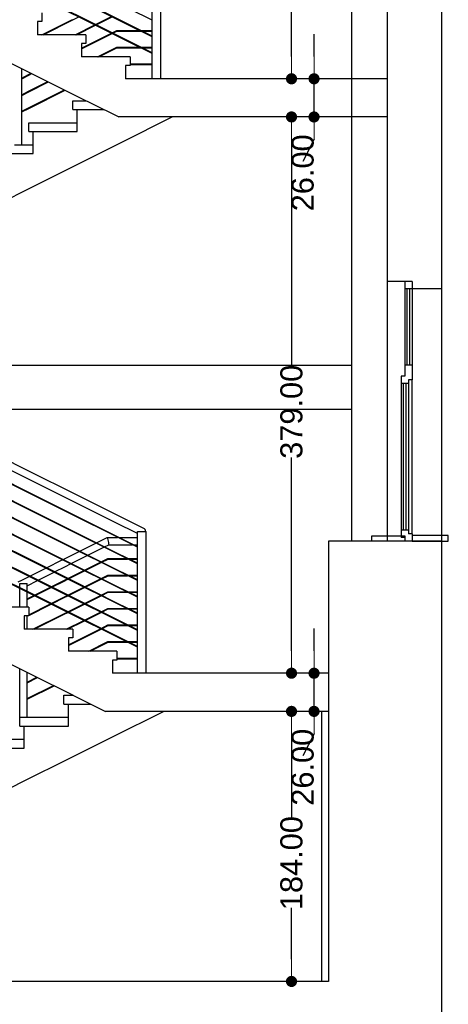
# Model space of a CAD drawing. Header units: millimetres. Extents: x -175445 to -20415, y -559200 to 231527.
# Tile 45 of 256: x -62630 to -59713, y -310377 to -303668. Entities that reach past the tile are written whole.
import ezdxf

# ---------------------------------------------------------------- set-up
doc = ezdxf.new("R2010")
doc.units = ezdxf.units.MM
doc.header["$MEASUREMENT"] = 0
for name, color, linetype in [('Linia', 7, 'Continuous'), ('Polilinia', 7, 'Continuous'), ('Wymiary', 63, 'Continuous')]:
    doc.layers.add(name, color=color, linetype=linetype)
doc.styles.add('Arial', font='txt')
doc.dimstyles.new('GENERATED_STYLE__1', dxfattribs={"dimtxt": 150, "dimasz": 152, "dimexe": 0.18, "dimexo": 0, "dimgap": 0.09, "dimtad": 1, "dimtih": 1, "dimtoh": 1, "dimlfac": 0.1, "dimzin": 0, "dimdsep": 46, "dimtxsty": 'Arial', "dimblk": 'ARROWHEAD_11', "dimblk1": 'ARROWHEAD_11', "dimblk2": 'ARROWHEAD_11', "dimcen": 0.09, "dimclrd": 114, "dimclre": 114, "dimclrt": 114, "dimazin": 0, "dimtfac": 1, "dimtdec": 4, "dimtmove": 0, "dimatfit": 3, "dimfxl": 1, "dimtolj": 1, "dimtzin": 0, "dimarcsym": 0})

# ---------------------------------------------------------------- blocks, each defined once
blk = doc.blocks.new('ARROWHEAD_11')
at = {"color": 0, "linetype": 'Continuous', "lineweight": 0}
blk.add_line((0, 0), (-1, 0), dxfattribs=at)
at = {"color": 0, "linetype": 'Continuous', "lineweight": 0, "const_width": 0.25, "flags": 128}
blk.add_lwpolyline([(-0.125, 0, 1), (0.125, 0, 1)], format="xyb", close=True, dxfattribs=at)
blk = doc.blocks.new('*D4149')
at = {"layer": 'Defpoints', "color": 0}
for p in [(-60779.9, -308381.2), (-60528.9, -308381.2), (-60528.9, -310221.2)]:
    blk.add_point(p, dxfattribs=at)
at = {"layer": 'Wymiary', "color": 114, "lineweight": -2}
for p, q in [((-60528.9, -308381.2), (-60780.1, -308381.2)), ((-60779.9, -308533.2), (-60779.9, -309110.9)), ((-60779.9, -310069.2), (-60779.9, -309719.2)), ((-60528.9, -310221.2), (-60780.1, -310221.2))]:
    blk.add_line(p, q, dxfattribs=at)
at = {"layer": 'Wymiary', "color": 114, "lineweight": -2, "xscale": 152, "yscale": 152, "zscale": 152}
for p, rotation in [((-60779.9, -308381.2), 90), ((-60779.9, -310221.2), 270)]:
    blk.add_blockref('ARROWHEAD_11', p, dxfattribs=dict(at, rotation=rotation))
at = {"layer": 'Wymiary', "color": 114, "lineweight": 13, "insert": (-60779.9, -309415.1), "char_height": 150, "attachment_point": 5, "rotation": 90, "style": 'Arial'}
blk.add_mtext('\\A1;184.00', dxfattribs=at)
blk = doc.blocks.new('*D4150')
at = {"layer": 'Defpoints', "color": 0}
for p in [(-60626.6, -308121.2), (-60528.9, -308121.2), (-60528.9, -308381.2)]:
    blk.add_point(p, dxfattribs=at)
at = {"layer": 'Wymiary', "color": 114, "lineweight": -2}
for p, q in [((-60626.6, -307969.2), (-60626.6, -307817.2)), ((-60528.9, -308121.2), (-60626.8, -308121.2)), ((-60626.6, -308381.2), (-60626.6, -308121.2)), ((-60528.9, -308381.2), (-60626.8, -308381.2)), ((-60626.6, -308533.2), (-60703.3, -308685.2))]:
    blk.add_line(p, q, dxfattribs=at)
at = {"layer": 'Wymiary', "color": 114, "lineweight": -2, "xscale": 152, "yscale": 152, "zscale": 152}
for p, rotation in [((-60626.6, -308121.2), 270), ((-60626.6, -308381.2), 90)]:
    blk.add_blockref('ARROWHEAD_11', p, dxfattribs=dict(at, rotation=rotation))
at = {"layer": 'Wymiary', "color": 114, "lineweight": 13, "insert": (-60703.3, -308761.9), "char_height": 150, "attachment_point": 5, "rotation": 90, "style": 'Arial'}
blk.add_mtext('\\A1;26.00', dxfattribs=at)
blk = doc.blocks.new('*D4151')
at = {"layer": 'Defpoints', "color": 0}
for p in [(-60779.9, -304331.2), (-60128.9, -304331.2), (-60528.9, -308121.2)]:
    blk.add_point(p, dxfattribs=at)
at = {"layer": 'Wymiary', "color": 114, "lineweight": -2}
for p, q in [((-60128.9, -304331.2), (-60780.1, -304331.2)), ((-60779.9, -304483.2), (-60779.9, -306028.9)), ((-60779.9, -307969.2), (-60779.9, -306651.2)), ((-60528.9, -308121.2), (-60780.1, -308121.2))]:
    blk.add_line(p, q, dxfattribs=at)
at = {"layer": 'Wymiary', "color": 114, "lineweight": -2, "xscale": 152, "yscale": 152, "zscale": 152}
for p, rotation in [((-60779.9, -304331.2), 90), ((-60779.9, -308121.2), 270)]:
    blk.add_blockref('ARROWHEAD_11', p, dxfattribs=dict(at, rotation=rotation))
at = {"layer": 'Wymiary', "color": 114, "lineweight": 13, "insert": (-60779.9, -306340.1), "char_height": 150, "attachment_point": 5, "rotation": 90, "style": 'Arial'}
blk.add_mtext('\\A1;379.00', dxfattribs=at)
blk = doc.blocks.new('*D4152')
at = {"layer": 'Defpoints', "color": 0}
for p in [(-60626.6, -304071.2), (-60128.9, -304071.2), (-60128.9, -304331.2)]:
    blk.add_point(p, dxfattribs=at)
at = {"layer": 'Wymiary', "color": 114, "lineweight": -2}
for p, q in [((-60626.6, -303919.2), (-60626.6, -303767.2)), ((-60128.9, -304071.2), (-60626.8, -304071.2)), ((-60626.6, -304331.2), (-60626.6, -304071.2)), ((-60128.9, -304331.2), (-60626.8, -304331.2)), ((-60626.6, -304483.2), (-60703.3, -304635.2))]:
    blk.add_line(p, q, dxfattribs=at)
at = {"layer": 'Wymiary', "color": 114, "lineweight": -2, "xscale": 152, "yscale": 152, "zscale": 152}
for p, rotation in [((-60626.6, -304071.2), 270), ((-60626.6, -304331.2), 90)]:
    blk.add_blockref('ARROWHEAD_11', p, dxfattribs=dict(at, rotation=rotation))
at = {"layer": 'Wymiary', "color": 114, "lineweight": 13, "insert": (-60703.3, -304711.9), "char_height": 150, "attachment_point": 5, "rotation": 90, "style": 'Arial'}
blk.add_mtext('\\A1;26.00', dxfattribs=at)
blk = doc.blocks.new('*D4153')
at = {"layer": 'Defpoints', "color": 0}
for p in [(-60779.9, -300431.2), (-60126.9, -300431.2), (-60128.9, -304071.2)]:
    blk.add_point(p, dxfattribs=at)
at = {"layer": 'Wymiary', "color": 114, "lineweight": -2}
for p, q in [((-60126.9, -300431.2), (-60780.1, -300431.2)), ((-60779.9, -300583.2), (-60779.9, -302053.9)), ((-60779.9, -303919.2), (-60779.9, -302676.2)), ((-60128.9, -304071.2), (-60780.1, -304071.2))]:
    blk.add_line(p, q, dxfattribs=at)
at = {"layer": 'Wymiary', "color": 114, "lineweight": -2, "xscale": 152, "yscale": 152, "zscale": 152}
for p, rotation in [((-60779.9, -300431.2), 90), ((-60779.9, -304071.2), 270)]:
    blk.add_blockref('ARROWHEAD_11', p, dxfattribs=dict(at, rotation=rotation))
at = {"layer": 'Wymiary', "color": 114, "lineweight": 13, "insert": (-60779.9, -302365.1), "char_height": 150, "attachment_point": 5, "rotation": 90, "style": 'Arial'}
blk.add_mtext('\\A1;364.00', dxfattribs=at)

msp = doc.modelspace()

# ---------------------------------------------------------------- linework, layer by layer
at = {"layer": 'Linia'}
for p, q in [((-60368.87, -304071.225), (-60368.87, -302121.225)), ((-61728.87, -304071.225), (-61728.87, -303111.225)), ((-61668.87, -304071.225), (-61668.87, -303111.225)), ((-60128.87, -303201.225), (-60128.87, -305451.225)), ((-59758.87, -303201.225), (-59758.87, -305501.225)), ((-62179.765, -303673.014), (-62479.765, -303523.014)), ((-62177.976, -303669.437), (-62477.976, -303519.437)), ((-61879.765, -303709.681), (-62179.765, -303559.681)), ((-61877.976, -303706.103), (-62177.976, -303556.103)), ((-62478.87, -303621.225), (-62478.87, -303681.225)), ((-61728.87, -303671.671), (-61879.765, -303596.348)), ((-62508.87, -303681.225), (-62508.87, -303771.225)), ((-62478.87, -303681.225), (-62508.87, -303681.225)), ((-62480.009, -303771.225), (-62269.765, -303666.103)), ((-62471.065, -303771.225), (-62267.976, -303669.681)), ((-62267.976, -303669.681), (-62227.204, -303649.295)), ((-61879.765, -303823.014), (-62179.765, -303673.014)), ((-61877.976, -303819.437), (-62177.976, -303669.437)), ((-62113.87, -303701.489), (-62005.009, -303647.059)), ((-62109.398, -303703.725), (-62000.537, -303649.295)), ((-62253.342, -303771.225), (-62118.342, -303703.725)), ((-62244.398, -303771.225), (-62113.87, -303705.962)), ((-62208.87, -303862.323), (-62005.009, -303760.392)), ((-62208.87, -303866.795), (-62000.537, -303762.628)), ((-62000.537, -303758.156), (-61969.342, -303742.559)), ((-61996.065, -303760.392), (-61968.398, -303746.559)), ((-61969.342, -303742.559), (-61969.204, -303743.145)), ((-61969.342, -303742.559), (-61813.901, -303742.559)), ((-61969.204, -303743.145), (-61968.87, -303744.559)), ((-61968.87, -303744.559), (-61968.536, -303745.973)), ((-61968.536, -303745.973), (-61968.398, -303746.559)), ((-61968.398, -303746.559), (-61805.888, -303746.559)), ((-61728.87, -303785.004), (-61879.765, -303709.681)), ((-61728.87, -303780.777), (-61877.976, -303706.103)), ((-61805.183, -303742.559), (-61728.87, -303742.559)), ((-61797.196, -303746.559), (-61728.87, -303746.559)), ((-62178.87, -303771.225), (-62508.87, -303771.225)), ((-62208.87, -303831.225), (-62208.87, -303921.225)), ((-62178.87, -303831.225), (-62208.87, -303831.225)), ((-62178.87, -303771.225), (-62178.87, -303831.225)), ((-61728.87, -303898.338), (-61879.765, -303823.014)), ((-61728.87, -303894.111), (-61877.976, -303819.437)), ((-62100.009, -303921.225), (-61969.342, -303855.892)), ((-62091.065, -303921.225), (-61968.398, -303859.892)), ((-61969.342, -303855.892), (-61969.204, -303856.478)), ((-61969.342, -303855.892), (-61813.901, -303855.892)), ((-61969.204, -303856.478), (-61968.87, -303857.892)), ((-61968.87, -303857.892), (-61968.536, -303859.306)), ((-61968.536, -303859.306), (-61968.398, -303859.892)), ((-61968.398, -303859.892), (-61805.888, -303859.892)), ((-61805.183, -303855.892), (-61728.87, -303855.892)), ((-61797.196, -303859.892), (-61728.87, -303859.892)), ((-61878.87, -303921.225), (-62208.87, -303921.225)), ((-61878.87, -303921.225), (-61878.87, -303981.225)), ((-62616.37, -304521.225), (-62616.37, -304001.08)), ((-62569.765, -304042.77), (-62551.378, -304033.577)), ((-61908.87, -303981.225), (-61908.87, -304071.225)), ((-61878.87, -303981.225), (-61908.87, -303981.225)), ((-61878.87, -303969.225), (-61728.87, -303969.225)), ((-61878.87, -303973.225), (-61728.87, -303973.225)), ((-60368.87, -307221.225), (-60368.87, -304023.157)), ((-62616.37, -304066.073), (-62569.765, -304042.77)), ((-62616.37, -304070.545), (-62567.976, -304046.348)), ((-62569.765, -304156.103), (-62438.045, -304090.243)), ((-62567.976, -304046.348), (-62546.906, -304035.813)), ((-62567.976, -304159.681), (-62433.573, -304092.479)), ((-60128.87, -304071.225), (-61908.87, -304071.225)), ((-62616.37, -304179.406), (-62569.765, -304156.103)), ((-62616.37, -304183.878), (-62567.976, -304159.681)), ((-62569.765, -304269.437), (-62324.711, -304146.91)), ((-62567.976, -304273.014), (-62320.239, -304149.146)), ((-62268.87, -304221.225), (-62176.08, -304221.225)), ((-62268.87, -304281.225), (-62268.87, -304221.225)), ((-62616.37, -304292.739), (-62569.765, -304269.437)), ((-62616.37, -304297.212), (-62567.976, -304273.014)), ((-62268.87, -304281.225), (-62238.87, -304281.225)), ((-62238.87, -304431.225), (-62238.87, -304281.225)), ((-62238.87, -304281.225), (-62056.08, -304281.225)), ((-61938.87, -304504.835), (-61591.66, -304331.225)), ((-62568.87, -304371.225), (-62238.87, -304371.225)), ((-62568.87, -304431.225), (-62568.87, -304371.225)), ((-62568.87, -304431.225), (-62538.87, -304431.225)), ((-62538.87, -304581.225), (-62538.87, -304431.225)), ((-62538.87, -304431.225), (-62238.87, -304431.225)), ((-62666.37, -304521.225), (-62616.37, -304521.225)), ((-62616.37, -304521.225), (-62538.87, -304521.225)), ((-62238.87, -304654.835), (-61938.87, -304504.835)), ((-62838.87, -304581.225), (-62538.87, -304581.225)), ((-62538.87, -304804.835), (-62238.87, -304654.835)), ((-62838.87, -304954.835), (-62538.87, -304804.835)), ((-60128.87, -305451.225), (-60128.87, -306461.154)), ((-60008.87, -305451.225), (-60008.87, -305501.225)), ((-60008.87, -305501.225), (-60008.87, -306021.225)), ((-59958.87, -305501.225), (-60008.87, -305501.225)), ((-59993.87, -305501.225), (-59993.87, -306021.225)), ((-59973.87, -306021.225), (-59973.87, -305501.225)), ((-59958.87, -305451.225), (-59958.87, -305501.225)), ((-59758.87, -305501.225), (-59958.87, -305501.225)), ((-59958.87, -305501.225), (-59958.87, -306021.225)), ((-59758.87, -305501.225), (-59758.87, -307221.225)), ((-64012.969, -306021.225), (-60368.87, -306021.225)), ((-60008.87, -306021.225), (-60008.87, -306096.225)), ((-59958.87, -306021.225), (-60008.87, -306021.225)), ((-59958.87, -306021.225), (-59958.87, -306121.225)), ((-60033.87, -306096.225), (-60033.87, -306146.225)), ((-60008.87, -306096.225), (-60033.87, -306096.225)), ((-60033.87, -306146.225), (-60033.87, -307146.225)), ((-59983.87, -306146.225), (-60033.87, -306146.225)), ((-60018.87, -306146.225), (-60018.87, -307146.225)), ((-59998.87, -307146.225), (-59998.87, -306146.225)), ((-59983.87, -306121.225), (-59983.87, -306146.225)), ((-59958.87, -306121.225), (-59983.87, -306121.225)), ((-59983.87, -306146.225), (-59983.87, -307146.225)), ((-59958.87, -307171.225), (-59958.87, -306121.225)), ((-63412.969, -306321.225), (-60368.87, -306321.225)), ((-60128.87, -306401.225), (-60128.87, -307221.225)), ((-62557.69, -306748.865), (-62780.19, -306637.615)), ((-62580.051, -306793.586), (-62766.37, -306700.426)), ((-62257.69, -306898.865), (-62557.69, -306748.865)), ((-62567.976, -306889.437), (-62766.37, -306790.239)), ((-62569.765, -306893.014), (-62766.37, -306794.712)), ((-62280.051, -306943.586), (-62580.051, -306793.586)), ((-62567.976, -307002.77), (-62766.37, -306903.573)), ((-62569.765, -307006.348), (-62766.37, -306908.045)), ((-62269.765, -307043.014), (-62569.765, -306893.014)), ((-62267.976, -307039.437), (-62567.976, -306889.437)), ((-61957.69, -307048.865), (-62257.69, -306898.865)), ((-61980.051, -307093.586), (-62280.051, -306943.586)), ((-62567.976, -307116.103), (-62766.37, -307016.906)), ((-62569.765, -307119.681), (-62766.37, -307021.378)), ((-62269.765, -307156.348), (-62569.765, -307006.348)), ((-62267.976, -307152.77), (-62567.976, -307002.77)), ((-61969.765, -307193.014), (-62269.765, -307043.014)), ((-61967.976, -307189.437), (-62267.976, -307039.437)), ((-61780.707, -307137.367), (-61957.69, -307048.865)), ((-62267.976, -307266.103), (-62567.976, -307116.103)), ((-61828.87, -307169.166), (-61980.051, -307093.586)), ((-62567.976, -307229.437), (-62766.37, -307130.239)), ((-62569.765, -307233.014), (-62766.37, -307134.712)), ((-62269.765, -307269.681), (-62569.765, -307119.681)), ((-61969.765, -307306.348), (-62269.765, -307156.348)), ((-61967.976, -307302.77), (-62267.976, -307152.77)), ((-61828.87, -307156.225), (-61768.87, -307156.225)), ((-61828.87, -308121.225), (-61828.87, -307156.225)), ((-61775.516, -307141.792), (-61780.707, -307137.367)), ((-61776.049, -307156.225), (-61773.88, -307148.414)), ((-61773.88, -307148.414), (-61775.516, -307141.792)), ((-61773.879, -307156.225), (-61773.88, -307148.414)), ((-61768.87, -308121.225), (-61768.87, -307156.225)), ((-60033.87, -307146.225), (-60033.87, -307196.225)), ((-59983.87, -307146.225), (-60033.87, -307146.225)), ((-59983.87, -307146.225), (-59983.87, -307171.225)), ((-59958.87, -307171.225), (-59983.87, -307171.225)), ((-59958.87, -307171.225), (-59958.87, -307221.225)), ((-62567.976, -307342.77), (-62766.37, -307243.573)), ((-62569.765, -307346.348), (-62766.37, -307248.045)), ((-62269.765, -307383.014), (-62569.765, -307233.014)), ((-62267.976, -307379.437), (-62567.976, -307229.437)), ((-62221.252, -307289.465), (-62112.391, -307235.035)), ((-62107.918, -307232.799), (-62034.772, -307196.225)), ((-62052.017, -307260.75), (-62022.969, -307246.225)), ((-62034.772, -307196.225), (-62034.323, -307198.129)), ((-62034.772, -307196.225), (-61963.331, -307196.225)), ((-62034.323, -307198.129), (-62033.043, -307203.548)), ((-62033.043, -307203.548), (-62031.129, -307211.658)), ((-62031.129, -307211.658), (-62028.87, -307221.225)), ((-62028.87, -307221.225), (-62026.612, -307230.793)), ((-62026.612, -307230.793), (-62024.697, -307238.903)), ((-62024.697, -307238.903), (-62023.418, -307244.322)), ((-62023.418, -307244.322), (-62022.969, -307246.225)), ((-62022.969, -307246.225), (-61863.157, -307246.225)), ((-61828.87, -307263.339), (-61969.765, -307193.014)), ((-61828.87, -307259.109), (-61967.976, -307189.437)), ((-61954.422, -307196.225), (-61828.87, -307196.225)), ((-61854.593, -307246.225), (-61828.87, -307246.225)), ((-60528.87, -307221.225), (-60528.87, -308121.225)), ((-60128.87, -307221.225), (-60528.87, -307221.225)), ((-60008.87, -307196.225), (-60033.87, -307196.225)), ((-60008.87, -307196.225), (-60008.87, -307221.225)), ((-59758.87, -307221.225), (-59758.87, -310221.225)), ((-62334.585, -307346.132), (-62225.724, -307291.701)), ((-62278.683, -307374.083), (-62169.822, -307319.652)), ((-61969.765, -307419.681), (-62269.765, -307269.681)), ((-61967.976, -307416.103), (-62267.976, -307266.103)), ((-62165.35, -307317.416), (-62056.489, -307262.986)), ((-61828.87, -307376.672), (-61969.765, -307306.348)), ((-61828.87, -307372.443), (-61967.976, -307302.77)), ((-62567.976, -307456.103), (-62766.37, -307356.906)), ((-62569.765, -307459.681), (-62766.37, -307361.378)), ((-62269.765, -307496.348), (-62569.765, -307346.348)), ((-62267.976, -307492.77), (-62567.976, -307342.77)), ((-62447.918, -307402.799), (-62340.051, -307348.865)), ((-62340.051, -307348.865), (-62339.057, -307348.368)), ((-62317.69, -307393.586), (-62283.156, -307376.319)), ((-61969.765, -307533.014), (-62269.765, -307383.014)), ((-61967.976, -307529.437), (-62267.976, -307379.437)), ((-62188.87, -307418.989), (-62080.009, -307364.559)), ((-62184.398, -307421.225), (-62075.537, -307366.795)), ((-62075.537, -307362.323), (-62029.342, -307339.225)), ((-62071.065, -307364.559), (-62028.398, -307343.225)), ((-62029.342, -307339.225), (-62029.204, -307339.811)), ((-62029.342, -307339.225), (-61903.894, -307339.225)), ((-62029.204, -307339.811), (-62028.87, -307341.225)), ((-62028.87, -307341.225), (-62028.536, -307342.64)), ((-62028.536, -307342.64), (-62028.398, -307343.225)), ((-62028.398, -307343.225), (-61895.88, -307343.225)), ((-61895.19, -307339.225), (-61828.87, -307339.225)), ((-61887.204, -307343.225), (-61828.87, -307343.225)), ((-62561.252, -307459.465), (-62452.391, -307405.035)), ((-62505.35, -307487.416), (-62396.489, -307432.986)), ((-62392.017, -307430.75), (-62317.69, -307393.586)), ((-62302.204, -307475.656), (-62193.342, -307421.225)), ((-62297.731, -307477.892), (-62188.87, -307423.462)), ((-62075.537, -307475.656), (-62029.342, -307452.559)), ((-62029.342, -307452.559), (-62029.204, -307453.145)), ((-62029.342, -307452.559), (-61903.894, -307452.559)), ((-62029.204, -307453.145), (-62028.87, -307454.559)), ((-62028.87, -307454.559), (-62028.536, -307455.973)), ((-61828.87, -307490.006), (-61969.765, -307419.681)), ((-61828.87, -307485.776), (-61967.976, -307416.103)), ((-61895.19, -307452.559), (-61828.87, -307452.559)), ((-62567.976, -307569.437), (-62766.37, -307470.239)), ((-62569.765, -307573.014), (-62766.37, -307474.712)), ((-62640.051, -307498.865), (-62616.051, -307486.865)), ((-62629.87, -307509.225), (-62579.87, -307509.225)), ((-62629.87, -307538.489), (-62629.87, -307509.225)), ((-62616.051, -307486.865), (-62565.724, -307461.701)), ((-62579.87, -307524.676), (-62509.822, -307489.652)), ((-62579.87, -307563.489), (-62579.87, -307509.225)), ((-62269.765, -307609.681), (-62569.765, -307459.681)), ((-62267.976, -307606.103), (-62567.976, -307456.103)), ((-62415.537, -307532.323), (-62329.765, -307489.437)), ((-62411.065, -307534.559), (-62327.976, -307493.014)), ((-62329.765, -307489.437), (-62306.676, -307477.892)), ((-62327.976, -307493.014), (-62302.204, -307480.128)), ((-61969.765, -307646.348), (-62269.765, -307496.348)), ((-61967.976, -307642.77), (-62267.976, -307492.77)), ((-62188.87, -307532.323), (-62080.009, -307477.892)), ((-62184.398, -307534.559), (-62075.537, -307480.128)), ((-62071.065, -307477.892), (-62028.398, -307456.559)), ((-62028.536, -307455.973), (-62028.398, -307456.559)), ((-62028.398, -307456.559), (-61895.88, -307456.559)), ((-61887.204, -307456.559), (-61828.87, -307456.559)), ((-62629.87, -307671.225), (-62629.87, -307542.962)), ((-62579.87, -307671.225), (-62579.87, -307567.962)), ((-62269.765, -307723.014), (-62569.765, -307573.014)), ((-62267.976, -307719.437), (-62567.976, -307569.437)), ((-62528.87, -307588.989), (-62420.009, -307534.559)), ((-62524.398, -307591.225), (-62415.537, -307536.795)), ((-62302.204, -307588.989), (-62193.342, -307534.559)), ((-62297.731, -307591.225), (-62188.87, -307536.795)), ((-62075.537, -307588.989), (-62029.342, -307565.892)), ((-62071.065, -307591.225), (-62028.398, -307569.892)), ((-62029.342, -307565.892), (-62029.204, -307566.478)), ((-62029.342, -307565.892), (-61903.894, -307565.892)), ((-62029.204, -307566.478), (-62028.87, -307567.892)), ((-62028.87, -307567.892), (-62028.536, -307569.306)), ((-62028.536, -307569.306), (-62028.398, -307569.892)), ((-62028.398, -307569.892), (-61895.88, -307569.892)), ((-61828.87, -307603.339), (-61969.765, -307533.014)), ((-61828.87, -307599.109), (-61967.976, -307529.437)), ((-61895.19, -307565.892), (-61828.87, -307565.892)), ((-61887.204, -307569.892), (-61828.87, -307569.892)), ((-62579.87, -307614.489), (-62533.342, -307591.225)), ((-62579.87, -307618.962), (-62528.87, -307593.462)), ((-62568.87, -307722.323), (-62420.009, -307647.892)), ((-62568.87, -307726.795), (-62415.537, -307650.128)), ((-62415.537, -307645.656), (-62329.765, -307602.77)), ((-62411.065, -307647.892), (-62327.976, -307606.348)), ((-62329.765, -307602.77), (-62306.676, -307591.225)), ((-62327.976, -307606.348), (-62302.204, -307593.462)), ((-62302.204, -307702.323), (-62193.342, -307647.892)), ((-62297.731, -307704.559), (-62188.87, -307650.128)), ((-61969.765, -307759.681), (-62269.765, -307609.681)), ((-61967.976, -307756.103), (-62267.976, -307606.103)), ((-62188.87, -307645.656), (-62080.009, -307591.225)), ((-62184.398, -307647.892), (-62075.537, -307593.462)), ((-61828.87, -307716.672), (-61969.765, -307646.348)), ((-61828.87, -307712.443), (-61967.976, -307642.77)), ((-62568.87, -307671.225), (-62898.87, -307671.225)), ((-62568.87, -307671.225), (-62568.87, -307731.225)), ((-62540.009, -307821.225), (-62329.765, -307716.103)), ((-62531.065, -307821.225), (-62327.976, -307719.681)), ((-62329.765, -307716.103), (-62306.676, -307704.559)), ((-62327.976, -307719.681), (-62302.204, -307706.795)), ((-61969.765, -307873.014), (-62269.765, -307723.014)), ((-61967.976, -307869.437), (-62267.976, -307719.437)), ((-62188.87, -307758.989), (-62080.009, -307704.559)), ((-62184.398, -307761.225), (-62075.537, -307706.795)), ((-62075.537, -307702.323), (-62029.342, -307679.225)), ((-62071.065, -307704.559), (-62028.398, -307683.225)), ((-62029.342, -307679.225), (-62029.204, -307679.811)), ((-62029.342, -307679.225), (-61903.894, -307679.225)), ((-62029.204, -307679.811), (-62028.87, -307681.225)), ((-62028.87, -307681.225), (-62028.536, -307682.64)), ((-62028.536, -307682.64), (-62028.398, -307683.225)), ((-62028.398, -307683.225), (-61895.88, -307683.225)), ((-61895.19, -307679.225), (-61828.87, -307679.225)), ((-61887.204, -307683.225), (-61828.87, -307683.225)), ((-62598.87, -307731.225), (-62598.87, -307821.225)), ((-62568.87, -307731.225), (-62598.87, -307731.225)), ((-62579.87, -307732.295), (-62577.731, -307731.225)), ((-62579.87, -307821.225), (-62579.87, -307731.225)), ((-62313.342, -307821.225), (-62193.342, -307761.225)), ((-62304.398, -307821.225), (-62188.87, -307763.462)), ((-61828.87, -307830.006), (-61969.765, -307759.681)), ((-61828.87, -307825.776), (-61967.976, -307756.103)), ((-62268.87, -307821.225), (-62598.87, -307821.225)), ((-62298.87, -307927.323), (-62080.009, -307817.892)), ((-62298.87, -307931.795), (-62075.537, -307820.128)), ((-62268.87, -307821.225), (-62268.87, -307881.225)), ((-62075.537, -307815.656), (-62029.342, -307792.559)), ((-62071.065, -307817.892), (-62028.398, -307796.559)), ((-62029.342, -307792.559), (-62029.204, -307793.145)), ((-62029.342, -307792.559), (-61903.894, -307792.559)), ((-62029.204, -307793.145), (-62028.87, -307794.559)), ((-62028.87, -307794.559), (-62028.536, -307795.973)), ((-62028.536, -307795.973), (-62028.398, -307796.559)), ((-62028.398, -307796.559), (-61895.88, -307796.559)), ((-61895.19, -307792.559), (-61828.87, -307792.559)), ((-61887.204, -307796.559), (-61828.87, -307796.559)), ((-62298.87, -307881.225), (-62298.87, -307971.225)), ((-62268.87, -307881.225), (-62298.87, -307881.225)), ((-62160.009, -307971.225), (-62029.342, -307905.892)), ((-62151.065, -307971.225), (-62028.398, -307909.892)), ((-62029.342, -307905.892), (-62029.204, -307906.478)), ((-62029.342, -307905.892), (-61903.894, -307905.892)), ((-62029.204, -307906.478), (-62028.87, -307907.892)), ((-62028.87, -307907.892), (-62028.536, -307909.306)), ((-62028.536, -307909.306), (-62028.398, -307909.892)), ((-62028.398, -307909.892), (-61895.88, -307909.892)), ((-61828.87, -307943.339), (-61969.765, -307873.014)), ((-61828.87, -307939.109), (-61967.976, -307869.437)), ((-61895.19, -307905.892), (-61828.87, -307905.892)), ((-61887.204, -307909.892), (-61828.87, -307909.892)), ((-61968.87, -307971.225), (-62298.87, -307971.225)), ((-61968.87, -307971.225), (-61968.87, -308031.225)), ((-61998.87, -308031.225), (-61998.87, -308121.225)), ((-61968.87, -308031.225), (-61998.87, -308031.225)), ((-61968.87, -308019.225), (-61828.87, -308019.225)), ((-61968.87, -308023.225), (-61828.87, -308023.225)), ((-62629.87, -308421.225), (-62629.87, -308089.33)), ((-62579.87, -308421.225), (-62579.87, -308114.33)), ((-60528.87, -308121.225), (-61998.87, -308121.225)), ((-62579.87, -308181.156), (-62513.045, -308147.743)), ((-62579.87, -308185.628), (-62508.573, -308149.979)), ((-62579.87, -308294.489), (-62399.711, -308204.41)), ((-62579.87, -308298.962), (-62395.239, -308206.646)), ((-62328.87, -308271.225), (-62266.08, -308271.225)), ((-62328.87, -308331.225), (-62328.87, -308271.225)), ((-62328.87, -308331.225), (-62298.87, -308331.225)), ((-62298.87, -308481.225), (-62298.87, -308331.225)), ((-62298.87, -308331.225), (-62146.08, -308331.225)), ((-61998.87, -308554.835), (-61651.66, -308381.225)), ((-60573.146, -310221.225), (-60573.146, -308381.225)), ((-60528.87, -308381.225), (-60528.87, -310221.225)), ((-62629.87, -308421.225), (-62579.87, -308421.225)), ((-62628.87, -308481.225), (-62628.87, -308421.225)), ((-62579.87, -308421.225), (-62298.87, -308421.225)), ((-62628.87, -308481.225), (-62598.87, -308481.225)), ((-62598.87, -308631.225), (-62598.87, -308481.225)), ((-62598.87, -308481.225), (-62298.87, -308481.225)), ((-62928.87, -308571.225), (-62598.87, -308571.225)), ((-62298.87, -308704.835), (-61998.87, -308554.835)), ((-62898.87, -308631.225), (-62598.87, -308631.225)), ((-62598.87, -308854.835), (-62298.87, -308704.835)), ((-62898.87, -309004.835), (-62598.87, -308854.835)), ((-60528.87, -310221.225), (-67228.87, -310221.225)), ((-59758.87, -310221.225), (-59758.87, -310521.225))]:
    msp.add_line(p, q, dxfattribs=at)
at = {"layer": 'Polilinia', "flags": 128}
for points in [[(-63331.452, -303643.545), (-63108.87, -303754.835), (-63031.452, -303793.545), (-62808.87, -303904.835), (-62731.452, -303943.545), (-62508.87, -304054.835), (-62431.452, -304093.545), (-62208.87, -304204.835), (-62143.635, -304237.452), (-61956.08, -304331.225)], [(-60128.87, -304331.225), (-61728.87, -304331.225), (-61862.419, -304331.225), (-61897.446, -304331.225), (-61943.897, -304331.225), (-61956.08, -304331.225)], [(-59958.87, -305451.225), (-60008.87, -305451.225), (-60128.87, -305451.225)], [(-59758.87, -307221.225), (-59958.87, -307221.225), (-60008.87, -307221.225), (-60128.87, -307221.225)], [(-62818.586, -307994.978), (-62598.87, -308104.835), (-62518.586, -308144.978), (-62298.87, -308254.835), (-62231.22, -308288.659), (-62046.08, -308381.225)], [(-60528.87, -308121.225), (-60528.87, -308181.225), (-60528.87, -308381.225)], [(-60528.87, -308381.225), (-61828.87, -308381.225), (-61953.376, -308381.225), (-61987.952, -308381.225), (-62033.446, -308381.225), (-62046.08, -308381.225)]]:
    msp.add_lwpolyline(points, dxfattribs=at)
for points in [[(-60008.87, -307221.225), (-60234.291, -307221.225), (-60234.291, -307185.539), (-60008.87, -307185.539)], [(-59958.87, -307221.225), (-59712.837, -307221.225), (-59712.837, -307183.301), (-59958.87, -307183.301)]]:
    msp.add_lwpolyline(points, close=True, dxfattribs=at)

# ---------------------------------------------------------------- dimensions: what is measured, and where the dimension line sits
at = {"layer": 'Wymiary', "color": 114, "lineweight": 13}
for base, p1, p2, picture, middle in [((-60779.928, -300431.225), (-60128.87, -304071.225), (-60126.943, -300431.225), '*D4153', (-60779.928, -302365.054)), ((-60626.577, -304071.225), (-60128.87, -304331.225), (-60128.87, -304071.225), '*D4152', (-60703.253, -304711.901)), ((-60779.928, -304331.225), (-60528.87, -308121.225), (-60128.87, -304331.225), '*D4151', (-60779.928, -306340.054)), ((-60626.577, -308121.225), (-60528.87, -308381.225), (-60528.87, -308121.225), '*D4150', (-60703.253, -308761.901)), ((-60779.928, -308381.225), (-60528.87, -310221.225), (-60528.87, -308381.225), '*D4149', (-60779.928, -309415.054))]:
    dim = msp.add_linear_dim(base=base, p1=p1, p2=p2, angle=90, dimstyle='GENERATED_STYLE__1', dxfattribs=at)
    dim.commit()
    dim.dimension.update_dxf_attribs({"geometry": picture, "text_midpoint": middle, "dimtype": 160, "text_rotation": 90})

doc.saveas('drawing.dxf')
